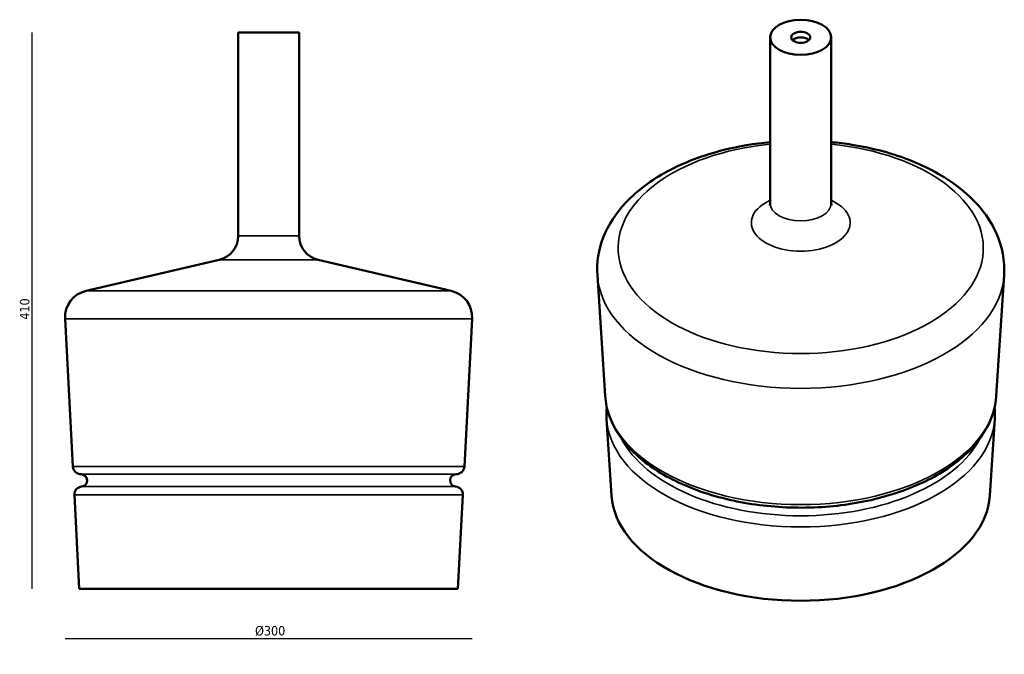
# Model space of a CAD drawing. Header units: millimetres. Extents: x 35 to 760, y 49 to 517.
import ezdxf

# ---------------------------------------------------------------- set-up
doc = ezdxf.new("R2010")
doc.units = ezdxf.units.MM
doc.header["$LTSCALE"] = 2
for name, color, linetype, lineweight in [('Quota (ISO)', 7, 'Continuous', 25), ('Visibile (ISO)', 7, 'Continuous', 50), ('Visibile sottile (ISO)', 7, 'Continuous', 35)]:
    doc.layers.add(name, color=color, linetype=linetype, lineweight=lineweight)
doc.styles.add('Testo nota (ISO)', font='tahoma.ttf')
doc.dimstyles.new('Default (ISO)', dxfattribs={"dimscale": 2, "dimtxt": 3.5, "dimasz": 2.5, "dimexe": 3.175, "dimexo": 0, "dimgap": 0.762, "dimtad": 1, "dimrnd": 1e-08, "dimzin": 0, "dimtxsty": 'Testo nota (ISO)', "dimcen": 0.09, "dimdle": 10, "dimclrd": 256, "dimclre": 256, "dimclrt": 256, "dimazin": 0, "dimtfac": 1.001486, "dimtmove": 0, "dimatfit": 3, "dimfxl": 1, "dimtolj": 1, "dimtzin": 0, "dimlwd": -1, "dimlwe": -1, "dimarcsym": 0})

# ---------------------------------------------------------------- blocks, each defined once
blk = doc.blocks.new('*D3')
at = {"layer": 'Defpoints', "color": 0, "transparency": 16777216}
for p in [(195.72, 507.25), (43.72, 97.25), (78.71, 97.25)]:
    blk.add_point(p, dxfattribs=at)
at = {"layer": 'Quota (ISO)', "transparency": 16777216}
blk.add_line((43.72, 507.25), (43.72, 97.25), dxfattribs=at)
at = {"layer": 'Quota (ISO)', "transparency": 16777216, "insert": (34.9, 293.05), "char_height": 7, "attachment_point": 1, "rotation": 90, "style": 'Testo nota (ISO)'}
blk.add_mtext('\\A1; \\fTahoma|b0|i0;\\H7.0000;410', dxfattribs=at)
blk = doc.blocks.new('_None')
blk = doc.blocks.new('*D5')
at = {"layer": 'Defpoints', "color": 0, "transparency": 16777216}
for p in [(68.24, 296.43), (368.19, 296.43), (68.24, 60.43)]:
    blk.add_point(p, dxfattribs=at)
at = {"layer": 'Quota (ISO)', "transparency": 16777216}
blk.add_line((368.19, 60.43), (68.24, 60.43), dxfattribs=at)
at = {"layer": 'Quota (ISO)', "transparency": 16777216, "insert": (205.62, 69.93), "char_height": 7, "attachment_point": 1, "style": 'Testo nota (ISO)'}
blk.add_mtext('\\A1; \\fTahoma|b0|i0;\\H7.0000;Ø300\\P', dxfattribs=at)

msp = doc.modelspace()

# ---------------------------------------------------------------- linework, layer by layer
at = {"layer": 'Visibile (ISO)'}
for p, q in [((195.715, 507.245), (240.716, 507.245)), ((195.715, 507.245), (195.715, 357.411)), ((240.716, 507.245), (240.716, 357.411)), ((587.844, 503.811), (587.844, 381.472)), ((632.844, 503.811), (632.844, 381.472)), ((181.811, 339.883), (83.664, 316.951)), ((254.62, 339.883), (352.767, 316.951)), ((466.201, 239.596), (460.474, 328.458)), ((754.487, 239.596), (760.214, 328.458)), ((73.972, 187.442), (68.242, 296.425)), ((362.458, 187.442), (368.189, 296.425)), ((470.94, 166.053), (467.302, 222.498)), ((749.748, 166.053), (753.386, 222.498)), ((80.005, 181.757), (79.963, 181.757)), ((356.426, 181.757), (356.467, 181.757)), ((78.715, 97.245), (75.075, 166.472)), ((357.716, 97.245), (361.356, 166.472)), ((78.715, 97.245), (357.716, 97.245))]:
    msp.add_line(p, q, dxfattribs=at)
for centre, radius, start, end in [((177.715, 357.411), 18, 283.151501, 0), ((258.716, 357.411), 18, 180, 256.848499), ((88.215, 297.475), 20, 103.151366, 183.009612), ((348.216, 297.475), 20, 356.990388, 76.848634), ((79.964, 187.756), 6, 183.008794, 269.996316), ((80.004, 177.245), 4.512, 275.798905, 89.992385), ((356.426, 177.245), 4.512, 90.007615, 264.201095), ((356.467, 187.756), 6, 270.003684, 356.991206), ((81.067, 166.787), 6, 95.799011, 183.009586), ((355.364, 166.787), 6, 356.990414, 84.200989)]:
    msp.add_arc(centre, radius, start, end, dxfattribs=at)
for major_axis in [(22.5, 0), (7, 0)]:
    msp.add_ellipse((610.344, 503.811), major_axis=major_axis, ratio=0.5773503, dxfattribs=at)
for centre, major_axis, start_param, end_param in [((610.344, 499.728), (7, 0), 0.5294672, 2.6121255), ((610.332, 331.677), (-149.962, 0), 0.0371854, 0.0371868), ((610.361, 331.676), (149.956, 0), 6.2459985, 6.2459999), ((610.297, 225.57), (-143.093, 0), 0.0371851, 0.0371868), ((610.375, 225.57), (143.11, 0), 6.2459985, 6.2460002), ((610.344, 169.047), (139.501, 0), 3.1787794, 6.2459985)]:
    msp.add_ellipse(centre, major_axis=major_axis, ratio=0.5773503, start_param=start_param, end_param=end_param, dxfattribs=at)
for points, knots in [([(460.474, 328.458), (459.869, 337.861), (461.421, 347.364), (468.512, 365.63), (474.25, 374.29), (489.826, 390.897), (500.192, 398.54), (524.463, 411.669), (538.576, 416.981), (564.63, 423.524), (576.137, 425.464), (587.844, 426.552)], [3.4949854, 3.4949854, 3.4949854, 3.4949854, 3.7526488, 3.7526488, 4.0284746, 4.0284746, 4.3501362, 4.3501362, 4.6926697, 4.6926697, 4.9434438, 4.9434438, 4.9434438, 4.9434438]), ([(632.844, 426.552), (637.936, 426.079), (642.991, 425.444), (663.512, 422.183), (678.431, 418.173), (705.801, 407.178), (718.237, 400.173), (738.928, 383.448), (747.313, 373.747), (757.703, 353.312), (760.365, 342.893), (760.342, 331.093), (760.298, 329.774), (760.214, 328.458)], [5.2624905, 5.2624905, 5.2624905, 5.2624905, 5.3715703, 5.3715703, 5.7108619, 5.7108619, 6.0535383, 6.0535383, 6.3882375, 6.3882375, 6.6748742, 6.6748742, 6.7109489, 6.7109489, 6.7109489, 6.7109489]), ([(587.51, 379.864), (587.51, 379.864), (587.548, 379.929), (587.704, 380.323), (587.844, 380.887), (587.844, 381.472)], [8.70305751, 8.70305751, 8.70305751, 8.70305751, 8.80922676, 8.80922676, 9.03419977, 9.03419977, 9.03419977, 9.03419977]), ([(632.844, 381.472), (632.844, 380.655), (633.142, 379.929), (633.177, 379.866), (633.178, 379.864), (633.178, 379.864)], [5.89260712, 5.89260712, 5.89260712, 5.89260712, 6.20676639, 6.20676639, 6.22374939, 6.22374939, 6.22374939, 6.22374939]), ([(754.487, 239.596), (753.914, 230.699), (751.029, 221.912), (740.945, 205.101), (733.53, 197.13), (714.769, 182.779), (703.267, 176.472), (677.521, 166.339), (663.272, 162.524), (633.524, 157.743), (618.035, 156.769), (587.328, 157.73), (572.116, 159.662), (543.43, 166.266), (529.966, 170.942), (506.113, 182.67), (495.733, 189.728), (479.301, 205.616), (473.197, 214.446), (467.713, 228.96), (466.544, 234.262), (466.201, 239.596)], [0.4277641, 0.4277641, 0.4277641, 0.4277641, 0.7239959, 0.7239959, 1.0371228, 1.0371228, 1.3630638, 1.3630638, 1.6898769, 1.6898769, 2.015529, 2.015529, 2.3408227, 2.3408227, 2.6668121, 2.6668121, 2.9938873, 2.9938873, 3.3173827, 3.3173827, 3.4949849, 3.4949849, 3.4949849, 3.4949849]), ([(753.229, 231.051), (753.454, 228.827), (753.535, 226.596), (753.455, 223.744), (753.426, 223.121), (753.386, 222.498)], [6.615404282, 6.615404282, 6.615404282, 6.615404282, 6.69007977, 6.69007977, 6.710948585, 6.710948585, 6.710948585, 6.710948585])]:
    msp.add_open_spline(points, degree=3, knots=knots, dxfattribs=at)
msp.add_open_spline([(467.302, 222.498), (467.119, 225.348), (467.171, 228.206), (467.459, 231.051)], degree=3, dxfattribs=at)
at = {"layer": 'Visibile sottile (ISO)'}
for p, q in [((195.715, 357.411), (240.716, 357.411)), ((254.62, 339.883), (181.811, 339.883)), ((83.664, 316.951), (352.767, 316.951)), ((68.242, 296.425), (368.189, 296.425)), ((73.972, 187.442), (362.458, 187.442)), ((79.963, 181.757), (356.467, 181.757)), ((80.005, 181.757), (356.426, 181.757)), ((80.46, 172.757), (355.97, 172.757)), ((75.075, 166.472), (361.356, 166.472))]:
    msp.add_line(p, q, dxfattribs=at)
for centre, major_axis, start_param, end_param in [((610.344, 348.436), (134.551, 0), 1.7388094, 7.6859686), ((610.344, 367.16), (-36.405, 0), 5.3786574, 10.3293058), ((610.344, 381.472), (22.5, 0), 3.1415927, 6.2831853), ((610.344, 331.677), (149.973, 0), 3.1787794, 6.2459985), ((610.344, 242.692), (144.243, 0), 3.1787794, 6.2459985), ((610.344, 225.571), (143.141, 0), 3.1787794, 6.2459985), ((610.344, 230.702), (137.755, 0), 3.4262842, 5.9984937)]:
    msp.add_ellipse(centre, major_axis=major_axis, ratio=0.5773503, start_param=start_param, end_param=end_param, dxfattribs=at)

# ---------------------------------------------------------------- dimensions: what is measured, and where the dimension line sits
at = {"layer": 'Quota (ISO)'}
for base, p1, p2, angle, text, override, picture, middle in [((43.715, 97.245), (195.715, 507.245), (78.715, 97.245), 90, ' \\fTahoma|b0|i0;\\H7.0000;410', {"dimgap": 0.762, "dimdec": 2, "dimblk1": 'None', "dimblk2": 'None', "dimsah": 1, "dimdle": 0, "dimse1": 1, "dimse2": 1, "dimtol": 0, "dimlim": 0, "dimtp": 0, "dimtm": 0, "dimtdec": 2, "dimtofl": 0, "dimatfit": 1}, '*D3', (43.715, 302.245)), ((68.242, 60.425), (368.189, 296.425), (68.242, 296.425), 180, ' \\fTahoma|b0|i0;\\H7.0000;Ø300\\P', {"dimgap": 0.762, "dimdec": 2, "dimblk1": 'None', "dimblk2": 'None', "dimsah": 1, "dimdle": 0, "dimse1": 1, "dimse2": 1, "dimtol": 0, "dimlim": 0, "dimtp": 0, "dimtm": 0, "dimtdec": 2, "dimtofl": 0, "dimatfit": 1, "dimtvp": -0.25}, '*D5', (218.215, 60.425))]:
    dim = msp.add_linear_dim(base=base, p1=p1, p2=p2, angle=angle, text=text, dimstyle='Default (ISO)', override=override, dxfattribs=at)
    dim.commit()
    dim.dimension.update_dxf_attribs({"geometry": picture, "text_midpoint": middle, "dimtype": 160})

doc.saveas('drawing.dxf')
